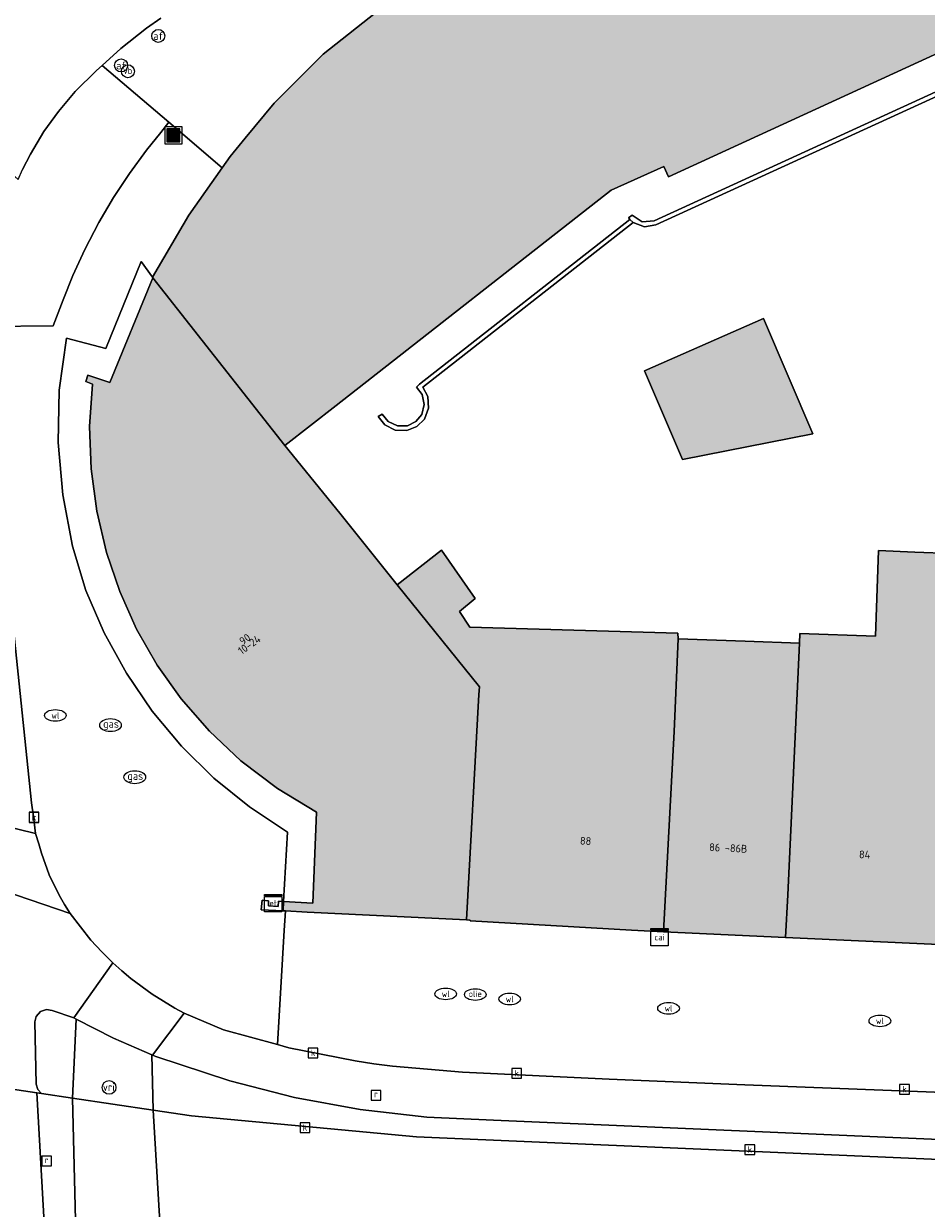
# Model space of a CAD drawing. Header units: metres. Extents: x 196496 to 197479, y 355250 to 356324.
# Tile 65 of 119: x 197075 to 197117, y 355725 to 355779. Entities that reach past the tile are written whole.
import ezdxf
from ezdxf.enums import TextEntityAlignment as Align

# ---------------------------------------------------------------- set-up
doc = ezdxf.new("R2010")
doc.units = ezdxf.units.M
doc.layers.get('0').update_dxf_attribs({"lineweight": 9})
for name, color, linetype, lineweight in [('B-WE-GR-BEPLANTING_CULTUUR_HEESTERS-GV', 251, 'Continuous', 9), ('B-WE-IE-MEUBILAIR_WEGMEUBILAIR-S', 251, 'Continuous', 9), ('B-WE-IE-TERREINAFSCHEIDING_KUNSTMATIG_MUUR-GV', 251, 'Continuous', 9), ('B-WE-KL-BRANDSTOF_PUT-S', 251, 'Continuous', 9), ('B-WE-KL-DATA-S', 251, 'Continuous', 9), ('B-WE-KL-ET_KAST-S', 251, 'Continuous', 9), ('B-WE-KL-GAS_PUT-S', 251, 'Continuous', 9), ('B-WE-KL-WATER-S', 251, 'Continuous', 9), ('B-WE-OG-BEBOUWING-GV', 251, 'Continuous', 9), ('B-WE-OG-BEBOUWING_HUISNUMMER-T35', 90, 'Continuous', 9), ('B-WE-OG-TERREIN_ERF-GV', 251, 'Continuous', 9), ('B-WE-RI-GWA_KOLK-S', 251, 'Continuous', 9), ('B-WE-RI-GWA_RIOOLPUT-S', 251, 'Continuous', 9), ('B-WE-VH-VERHARDING_ASFALT-GV', 251, 'Continuous', 9), ('B-WE-VH-VERHARDING_BETONSTRAATSTEEN-GV', 251, 'Continuous', 9), ('B-WE-VH-VERHARDING_OPEN-GV', 251, 'Continuous', 9), ('B-WE-VH-VERHARDING_STRAATBAKSTEEN-GV', 251, 'Continuous', 9), ('B-WE-VH-VERHARDING_TEGEL-GV', 251, 'Continuous', 9), ('B-WE-VW-AFSLUITPAAL-S', 251, 'Continuous', 9), ('B-WE-VW-VRI-S', 251, 'Continuous', 9)]:
    doc.layers.add(name, color=color, linetype=linetype, lineweight=lineweight)
doc.layers.add('X-XX-AL-PRESENTATIE_GEBOUW3-V', color=7, linetype='Continuous', lineweight=9, true_color=0xebe1d6)
doc.styles.add('NLCS-ISO', font='NLCS-ISO.ttf')
doc.styles.add('NLCS-ISO-ANNOTATIEF-T35', font='NLCS-ISO.ttf', dxfattribs={"height": 3.5})

# ---------------------------------------------------------------- blocks, each defined once
blk = doc.blocks.new('SIE-WEG_AFVALBAK-SO')
at = {"linetype": 'ByBlock', "lineweight": 18}
h = blk.add_hatch(color=0, dxfattribs=at)
h.dxf.hatch_style = 1
h.paths.add_polyline_path([(-1.5, -1.5), (1.5, -1.5), (1.5, 1.5), (-1.5, 1.5)])
at = {"color": 0, "linetype": 'ByBlock', "lineweight": 18}
for points in [[(-2, -2), (2, -2), (2, 2), (-2, 2)], [(-1.5, -1.5), (1.5, -1.5), (1.5, 1.5), (-1.5, 1.5)]]:
    blk.add_lwpolyline(points, close=True, dxfattribs=at)
blk = doc.blocks.new('SKL-ET_KAST_ELEKTRA-SO')
at = {"color": 0, "linetype": 'ByBlock', "lineweight": 18}
for points in [[(-2, 2), (2, 2), (2, 1.68), (-2, 1.68)], [(-2, 1.52), (2, 1.52), (2, -2), (-2, -2)]]:
    blk.add_lwpolyline(points, close=True, dxfattribs=at)
at = {"color": 0, "linetype": 'ByBlock', "lineweight": 18, "style": 'NLCS-ISO'}
blk.add_text('et', height=1.5, dxfattribs=at).set_placement((0, 0), align=Align.MIDDLE_CENTER)
blk = doc.blocks.new('SKL-DATA_SIGNAAL_CAIKAST-SO')
at = {"color": 0, "linetype": 'ByBlock', "lineweight": 18}
for points in [[(-2, 2), (2, 2), (2, 1.68), (-2, 1.68)], [(-2, 1.52), (2, 1.52), (2, -2), (-2, -2)]]:
    blk.add_lwpolyline(points, close=True, dxfattribs=at)
at = {"color": 0, "linetype": 'ByBlock', "lineweight": 18, "style": 'NLCS-ISO'}
blk.add_text('cai', height=1.5, dxfattribs=at).set_placement((0, 0), align=Align.MIDDLE_CENTER)
blk = doc.blocks.new('SKL-VRI_PAAL-SO')
at = {"lineweight": 18}
blk.add_circle((0, 0), 1.59, dxfattribs=at)
at = {"lineweight": 18, "style": 'NLCS-ISO'}
blk.add_text('vri', height=1.8, dxfattribs=at).set_placement((-0.06, 0.08), align=Align.MIDDLE_CENTER)
blk = doc.blocks.new('SVW-AFSLUITPAAL-SO')
at = {"lineweight": 18}
blk.add_circle((0, 0), 1.5, dxfattribs=at)
at = {"lineweight": 18, "style": 'NLCS-ISO'}
blk.add_text('af', height=1.8, dxfattribs=at).set_placement((0, 0), align=Align.MIDDLE_CENTER)
blk = doc.blocks.new('SIE-WEG_PAAL_VERKEERSBORD-SO')
at = {"color": 0, "linetype": 'ByBlock', "lineweight": 18}
blk.add_circle((0, 0), 1.5, dxfattribs=at)
at = {"color": 0, "linetype": 'ByBlock', "lineweight": 18, "style": 'NLCS-ISO'}
blk.add_text('vb', height=1.5, dxfattribs=at).set_placement((0, 0.13), align=Align.MIDDLE_CENTER)
blk = doc.blocks.new('SKL-WATER_WATERLEIDINGPUT-SO')
at = {"color": 0, "linetype": 'ByBlock', "lineweight": 18}
blk.add_ellipse((0, 0), major_axis=(2.5, 0), ratio=0.54, dxfattribs=at)
at = {"color": 0, "linetype": 'ByBlock', "lineweight": 18, "style": 'NLCS-ISO'}
blk.add_text('wl', height=1.5, dxfattribs=at).set_placement((0, 0), align=Align.MIDDLE_CENTER)
blk = doc.blocks.new('SRI-KOLK-SO')
at = {"color": 0, "linetype": 'ByBlock', "lineweight": 18}
blk.add_lwpolyline([(-1.125, -1.125), (1.125, -1.125), (1.125, 1.125), (-1.125, 1.125)], close=True, dxfattribs=at)
at = {"color": 0, "linetype": 'ByBlock', "lineweight": 18, "style": 'NLCS-ISO'}
blk.add_text('k', height=1.5, dxfattribs=at).set_placement((0, 0), align=Align.MIDDLE_CENTER)
blk = doc.blocks.new('SKL-GAS_PUT-SO')
at = {"color": 0, "linetype": 'ByBlock', "lineweight": 18}
blk.add_ellipse((0, 0), major_axis=(2.5, 0), ratio=0.601255, dxfattribs=at)
at = {"color": 0, "linetype": 'ByBlock', "lineweight": 18, "style": 'NLCS-ISO'}
blk.add_text('gas', height=1.8, dxfattribs=at).set_placement((0.12, 0.3), align=Align.MIDDLE_CENTER)
blk = doc.blocks.new('SRI-PUT_INSPECTIEPUT_RIOOLPUT-SO')
at = {"color": 0, "linetype": 'ByBlock', "lineweight": 18}
blk.add_lwpolyline([(-1.12, -1.12), (1.12, -1.12), (1.12, 1.12), (-1.12, 1.12)], close=True, dxfattribs=at)
at = {"color": 0, "linetype": 'ByBlock', "lineweight": 18, "style": 'NLCS-ISO'}
blk.add_text('r', height=1.5, dxfattribs=at).set_placement((0, 0.28), align=Align.MIDDLE_CENTER)
blk = doc.blocks.new('SKL-BENZINEPUT_OLIEPUT-SO')
at = {"color": 0, "linetype": 'ByBlock', "lineweight": 18}
blk.add_ellipse((0, 0), major_axis=(2.5, 0), ratio=0.54, dxfattribs=at)
at = {"color": 0, "linetype": 'ByBlock', "lineweight": 18, "style": 'NLCS-ISO'}
blk.add_text('olie', height=1.5, dxfattribs=at).set_placement((0, 0.16), align=Align.MIDDLE_CENTER)

msp = doc.modelspace()

# ---------------------------------------------------------------- hatches: boundary and pattern name
at = {"layer": 'X-XX-AL-PRESENTATIE_GEBOUW3-V'}
for points in [[(197097.976, 355783.559), (197097.275, 355781.643), (197095.358, 355780.758), (197094.438, 355781.932), (197092.944, 355781.067), (197091.503, 355780.116), (197088.791, 355777.981), (197086.521, 355775.719), (197085.179, 355774.091), (197084.482, 355773.246), (197084.111, 355772.719), (197082.57, 355770.527), (197080.898, 355767.664), (197080.895, 355767.657), (197080.915, 355767.632), (197087.014, 355759.874), (197089.394, 355761.738), (197102.1, 355771.69), (197104.55, 355772.78), (197104.76, 355772.31), (197128.22, 355783.1), (197122.725, 355794.953)], [(197088.04, 355738.307), (197095.413, 355737.945), (197095.993, 355748.36), (197096.013, 355748.725), (197092.211, 355753.445), (197089.552, 355756.748), (197087.014, 355759.874), (197080.915, 355767.632), (197078.921, 355762.792), (197077.895, 355763.134), (197077.811, 355762.844), (197078.112, 355762.724), (197077.987, 355760.762), (197078.057, 355758.797), (197078.318, 355756.848), (197078.766, 355754.934), (197079.377, 355753.124), (197080.16, 355751.382), (197081.109, 355749.724), (197082.218, 355748.169), (197083.531, 355746.668), (197084.984, 355745.302), (197086.669, 355744.026), (197088.475, 355742.928), (197088.305, 355738.715), (197086.957, 355738.792), (197086.932, 355738.361), (197087.042, 355738.356)], [(197111.44, 355760.42), (197109.16, 355765.75), (197103.65, 355763.34), (197105.41, 355759.24)], [(197103.043, 355737.467), (197104.521, 355737.398), (197105.022, 355746.657), (197105.2, 355750.945), (197105.198, 355751.203), (197095.573, 355751.486), (197095.096, 355752.202), (197095.819, 355752.804), (197094.258, 355755.042), (197092.211, 355753.445), (197096.013, 355748.725), (197095.993, 355748.36), (197095.413, 355737.945), (197095.58, 355737.937), (197095.578, 355737.897)], [(197110.271, 355739.11), (197110.17, 355737.133), (197117.263, 355736.8), (197117.701, 355750.57), (197117.839, 355754.894), (197116.159, 355754.956), (197114.479, 355755.019), (197114.332, 355751.058), (197110.837, 355751.185), (197110.821, 355750.74)], [(197110.17, 355737.133), (197110.271, 355739.11), (197110.821, 355750.74), (197108.3, 355750.832), (197105.2, 355750.945), (197105.022, 355746.657), (197104.521, 355737.398)]]:
    msp.add_hatch(color=256, dxfattribs=at).paths.add_polyline_path(points)

# ---------------------------------------------------------------- linework, layer by layer
at = {"layer": 'B-WE-GR-BEPLANTING_CULTUUR_HEESTERS-GV', "flags": 128}
msp.add_lwpolyline([(197073.282, 355765.388), (197076.298, 355765.412), (197076.764, 355766.623), (197077.215, 355767.744), (197077.762, 355768.951), (197078.405, 355770.187), (197079.097, 355771.355), (197079.835, 355772.467), (197080.619, 355773.539), (197081.272, 355774.349), (197081.643, 355774.827), (197078.561, 355777.459), (197078.303, 355777.228), (197077.322, 355776.246), (197076.541, 355775.326), (197075.864, 355774.408), (197075.243, 355773.35), (197074.885, 355772.64)], dxfattribs=at)
at = {"layer": 'B-WE-IE-TERREINAFSCHEIDING_KUNSTMATIG_MUUR-GV', "flags": 128}
for points in [[(197103.132, 355770.191), (197103.642, 355770), (197104.18, 355770.09), (197132.42, 355783.02), (197132.333, 355783.211), (197104.099, 355770.272), (197103.539, 355770.225), (197103.072, 355770.537), (197102.905, 355770.411), (197102.937, 355770.371), (197102.972, 355770.332)], [(197103.132, 355770.191), (197102.972, 355770.332), (197093.237, 355762.725), (197093.106, 355762.572), (197093.365, 355762.233), (197093.464, 355761.771), (197093.346, 355761.314), (197093.073, 355760.986), (197092.69, 355760.797), (197092.218, 355760.789), (197091.792, 355760.993), (197091.523, 355761.324), (197091.336, 355761.228), (197091.643, 355760.844), (197092.121, 355760.596), (197092.66, 355760.576), (197093.116, 355760.759), (197093.466, 355761.105), (197093.66, 355761.607), (197093.623, 355762.145), (197093.392, 355762.579)], [(197086.932, 355738.361), (197086.957, 355738.792), (197086.714, 355738.806), (197086.7, 355738.567), (197086.251, 355738.592), (197086.265, 355738.832), (197085.965, 355738.849), (197085.926, 355738.41)]]:
    msp.add_lwpolyline(points, close=True, dxfattribs=at)
at = {"layer": 'B-WE-OG-BEBOUWING-GV', "flags": 128}
for points in [[(197097.976, 355783.559), (197097.275, 355781.643), (197095.358, 355780.758), (197094.438, 355781.932), (197092.944, 355781.067), (197091.503, 355780.116), (197088.791, 355777.981), (197086.521, 355775.719), (197085.179, 355774.091), (197084.482, 355773.246), (197084.111, 355772.719), (197082.57, 355770.527), (197080.898, 355767.664), (197080.895, 355767.657), (197080.915, 355767.632), (197087.014, 355759.874), (197089.394, 355761.738), (197102.1, 355771.69), (197104.55, 355772.78), (197104.76, 355772.31), (197128.22, 355783.1), (197122.725, 355794.953)], [(197088.04, 355738.307), (197095.413, 355737.945), (197095.993, 355748.36), (197096.013, 355748.725), (197092.211, 355753.445), (197089.552, 355756.748), (197087.014, 355759.874), (197080.915, 355767.632), (197078.921, 355762.792), (197077.895, 355763.134), (197077.811, 355762.844), (197078.112, 355762.724), (197077.987, 355760.762), (197078.057, 355758.797), (197078.318, 355756.848), (197078.766, 355754.934), (197079.377, 355753.124), (197080.16, 355751.382), (197081.109, 355749.724), (197082.218, 355748.169), (197083.531, 355746.668), (197084.984, 355745.302), (197086.669, 355744.026), (197088.475, 355742.928), (197088.305, 355738.715), (197086.957, 355738.792), (197086.932, 355738.361), (197087.042, 355738.356)], [(197111.44, 355760.42), (197109.16, 355765.75), (197103.65, 355763.34), (197105.41, 355759.24)], [(197103.043, 355737.467), (197104.521, 355737.398), (197105.022, 355746.657), (197105.2, 355750.945), (197105.198, 355751.203), (197095.573, 355751.486), (197095.096, 355752.202), (197095.819, 355752.804), (197094.258, 355755.042), (197092.211, 355753.445), (197096.013, 355748.725), (197095.993, 355748.36), (197095.413, 355737.945), (197095.58, 355737.937), (197095.578, 355737.897)], [(197110.271, 355739.11), (197110.17, 355737.133), (197117.263, 355736.8), (197117.701, 355750.57), (197117.839, 355754.894), (197116.159, 355754.956), (197114.479, 355755.019), (197114.332, 355751.058), (197110.837, 355751.185), (197110.821, 355750.74)], [(197110.17, 355737.133), (197110.271, 355739.11), (197110.821, 355750.74), (197108.3, 355750.832), (197105.2, 355750.945), (197105.022, 355746.657), (197104.521, 355737.398)]]:
    msp.add_lwpolyline(points, close=True, dxfattribs=at)
at = {"layer": 'B-WE-OG-TERREIN_ERF-GV', "flags": 128}
for points in [[(197128.22, 355783.1), (197104.76, 355772.31), (197104.55, 355772.78), (197102.1, 355771.69), (197089.394, 355761.738), (197087.014, 355759.874), (197089.552, 355756.748), (197092.211, 355753.445), (197094.258, 355755.042), (197095.819, 355752.804), (197095.096, 355752.202), (197095.573, 355751.486), (197105.198, 355751.203), (197105.2, 355750.945), (197108.3, 355750.832), (197110.821, 355750.74), (197110.837, 355751.185), (197114.332, 355751.058), (197114.479, 355755.019), (197116.159, 355754.956), (197117.839, 355754.894)], [(197132.42, 355783.02), (197104.18, 355770.09), (197103.642, 355770), (197103.132, 355770.191), (197093.392, 355762.579), (197093.623, 355762.145), (197093.66, 355761.607), (197093.466, 355761.105), (197093.116, 355760.759), (197092.66, 355760.576), (197092.121, 355760.596), (197091.643, 355760.844), (197091.336, 355761.228), (197091.523, 355761.324), (197091.792, 355760.993), (197092.218, 355760.789), (197092.69, 355760.797), (197093.073, 355760.986), (197093.346, 355761.314), (197093.464, 355761.771), (197093.365, 355762.233), (197093.106, 355762.572), (197093.237, 355762.725), (197102.972, 355770.332), (197102.937, 355770.371), (197102.905, 355770.411), (197103.072, 355770.537), (197103.539, 355770.225), (197104.099, 355770.272), (197132.333, 355783.211)]]:
    msp.add_lwpolyline(points, dxfattribs=at)
msp.add_lwpolyline([(197111.44, 355760.42), (197105.41, 355759.24), (197103.65, 355763.34), (197109.16, 355765.75)], close=True, dxfattribs=at)
at = {"layer": 'B-WE-VH-VERHARDING_ASFALT-GV', "flags": 128}
for points in [[(197072.333, 355730.428), (197072.686, 355724.13), (197075.902, 355723.653), (197075.542, 355729.948)], [(197077.354, 355723.447), (197077.189, 355729.702), (197075.766, 355729.915), (197075.542, 355729.948), (197075.902, 355723.653), (197076.604, 355723.551)], [(197077.189, 355729.702), (197077.354, 355723.447), (197079.325, 355723.188), (197081.299, 355722.947), (197080.924, 355729.143)], [(197080.924, 355729.143), (197081.299, 355722.947), (197082.729, 355722.785), (197091.223, 355722.038), (197099.734, 355721.519), (197115.879, 355720.874), (197154.922, 355719.296), (197155.96, 355719.358), (197162.654, 355719.09), (197165.259, 355718.986), (197167.612, 355725.252), (197167.35, 355725.227), (197163.191, 355725.05), (197141.102, 355725.826), (197093.11, 355727.908), (197082.693, 355728.879)]]:
    msp.add_lwpolyline(points, close=True, dxfattribs=at)
at = {"layer": 'B-WE-VH-VERHARDING_BETONSTRAATSTEEN-GV', "flags": 128}
msp.add_lwpolyline([(197071.078, 355779.615), (197070.853, 355778.858), (197070.42, 355778.207), (197069.318, 355776.954), (197074.687, 355772.177), (197074.885, 355772.64), (197075.243, 355773.35), (197075.864, 355774.408), (197076.541, 355775.326), (197077.322, 355776.246), (197078.303, 355777.228), (197078.561, 355777.459), (197079.431, 355778.237), (197080.619, 355779.175), (197081.272, 355779.641)], dxfattribs=at)
msp.add_lwpolyline([(197077.367, 355733.354), (197079.094, 355732.477), (197080.868, 355731.697), (197080.898, 355731.685), (197082.354, 355733.636), (197081.933, 355733.86), (197080.883, 355734.505), (197079.893, 355735.239), (197079.473, 355735.592), (197079.066, 355735.959), (197077.26, 355733.408)], close=True, dxfattribs=at)
at = {"layer": 'B-WE-VH-VERHARDING_OPEN-GV', "flags": 128}
msp.add_lwpolyline([(197080.915, 355767.632), (197080.895, 355767.657), (197080.898, 355767.664), (197080.368, 355768.397), (197078.729, 355764.362), (197076.911, 355764.847), (197076.58, 355762.444), (197076.528, 355760.019), (197076.739, 355757.603), (197077.194, 355755.226), (197077.814, 355753.18), (197078.651, 355751.219), (197079.683, 355749.353), (197080.885, 355747.593), (197082.236, 355745.973), (197083.737, 355744.496), (197085.38, 355743.167), (197087.141, 355742.006), (197086.957, 355738.792), (197088.305, 355738.715), (197088.475, 355742.928), (197086.669, 355744.026), (197084.984, 355745.302), (197083.531, 355746.668), (197082.218, 355748.169), (197081.109, 355749.724), (197080.16, 355751.382), (197079.377, 355753.124), (197078.766, 355754.934), (197078.318, 355756.848), (197078.057, 355758.797), (197077.987, 355760.762), (197078.112, 355762.724), (197077.811, 355762.844), (197077.895, 355763.134), (197078.921, 355762.792)], close=True, dxfattribs=at)
at = {"layer": 'B-WE-VH-VERHARDING_STRAATBAKSTEEN-GV', "flags": 128}
for points in [[(197073.326, 355739.521), (197077.081, 355738.246), (197076.817, 355738.658), (197076.572, 355739.081), (197076.112, 355740.034), (197075.758, 355741.032), (197075.639, 355741.465), (197075.479, 355741.939), (197072.955, 355742.551)], [(197077.189, 355729.702), (197077.367, 355733.354), (197077.26, 355733.408), (197076.255, 355733.755), (197075.995, 355733.796), (197075.713, 355733.702), (197075.514, 355733.483), (197075.447, 355733.228), (197075.52, 355730.341), (197075.591, 355730.098), (197075.766, 355729.915)], [(197080.868, 355731.697), (197080.924, 355729.143), (197082.693, 355728.879), (197093.11, 355727.908), (197141.102, 355725.826), (197163.191, 355725.05), (197167.35, 355725.227), (197167.665, 355725.462), (197167.825, 355725.821), (197167.766, 355726.401), (197167.549, 355726.749), (197167.149, 355726.839), (197163.356, 355726.339), (197141.086, 355726.756), (197096.66, 355728.676), (197093.577, 355728.817), (197090.505, 355729.171), (197087.463, 355729.735), (197084.475, 355730.505), (197081.052, 355731.623), (197080.898, 355731.685)]]:
    msp.add_lwpolyline(points, close=True, dxfattribs=at)
msp.add_lwpolyline([(197072.333, 355730.428), (197075.542, 355729.948), (197075.766, 355729.915), (197075.591, 355730.098), (197075.52, 355730.341), (197075.447, 355733.228), (197075.514, 355733.483), (197075.713, 355733.702), (197075.995, 355733.796), (197076.255, 355733.755), (197077.26, 355733.408), (197079.066, 355735.959), (197078.545, 355736.468), (197078.048, 355737), (197077.081, 355738.246), (197073.326, 355739.521)], dxfattribs=at)
at = {"layer": 'B-WE-VH-VERHARDING_TEGEL-GV', "flags": 128}
for points in [[(197081.272, 355779.641), (197080.619, 355779.175), (197079.431, 355778.237), (197078.561, 355777.459), (197081.643, 355774.827), (197084.111, 355772.719), (197084.482, 355773.246), (197085.179, 355774.091), (197086.521, 355775.719), (197088.791, 355777.981), (197091.503, 355780.116)], [(197073.227, 355763.127), (197075.3, 355743.364), (197075.389, 355742.723), (197075.479, 355741.939), (197075.639, 355741.465), (197075.758, 355741.032), (197076.112, 355740.034), (197076.572, 355739.081), (197076.817, 355738.658), (197077.081, 355738.246), (197078.048, 355737), (197078.545, 355736.468), (197079.066, 355735.959), (197079.473, 355735.592), (197079.893, 355735.239), (197080.883, 355734.505), (197081.933, 355733.86), (197082.354, 355733.636), (197084.181, 355732.855), (197086.671, 355732.178), (197086.988, 355737.456), (197087.042, 355738.356), (197086.932, 355738.361), (197085.926, 355738.41), (197085.965, 355738.849), (197086.265, 355738.832), (197086.251, 355738.592), (197086.7, 355738.567), (197086.714, 355738.806), (197086.957, 355738.792), (197087.141, 355742.006), (197085.38, 355743.167), (197083.737, 355744.496), (197082.236, 355745.973), (197080.885, 355747.593), (197079.683, 355749.353), (197078.651, 355751.219), (197077.814, 355753.18), (197077.194, 355755.226), (197076.739, 355757.603), (197076.528, 355760.019), (197076.58, 355762.444), (197076.911, 355764.847), (197078.729, 355764.362), (197080.368, 355768.397), (197080.898, 355767.664), (197082.57, 355770.527), (197084.111, 355772.719), (197081.643, 355774.827), (197081.272, 355774.349), (197080.619, 355773.539), (197079.835, 355772.467), (197079.097, 355771.355), (197078.405, 355770.187), (197077.762, 355768.951), (197077.215, 355767.744), (197076.764, 355766.623), (197076.298, 355765.412), (197073.282, 355765.388)], [(197072.955, 355742.551), (197075.479, 355741.939), (197075.389, 355742.723), (197075.3, 355743.364), (197073.227, 355763.127)], [(197117.263, 355736.8), (197110.17, 355737.133), (197104.521, 355737.398), (197103.043, 355737.467), (197095.578, 355737.897), (197095.58, 355737.937), (197095.413, 355737.945), (197088.04, 355738.307), (197087.042, 355738.356), (197086.988, 355737.456), (197086.671, 355732.178), (197087.196, 355732.035), (197090.261, 355731.427), (197091.128, 355731.295), (197091.997, 355731.18), (197095.238, 355730.903), (197102.02, 355730.575), (197108.283, 355730.324), (197157.382, 355728.42)], [(197157.382, 355728.42), (197108.283, 355730.324), (197102.02, 355730.575), (197095.238, 355730.903), (197091.997, 355731.18), (197091.128, 355731.295), (197090.261, 355731.427), (197087.196, 355732.035), (197086.671, 355732.178), (197084.181, 355732.855), (197082.354, 355733.636), (197080.898, 355731.685), (197081.052, 355731.623), (197084.475, 355730.505), (197087.463, 355729.735), (197090.505, 355729.171), (197093.577, 355728.817), (197096.66, 355728.676), (197141.086, 355726.756)]]:
    msp.add_lwpolyline(points, dxfattribs=at)
msp.add_lwpolyline([(197080.924, 355729.143), (197080.868, 355731.697), (197079.094, 355732.477), (197077.367, 355733.354), (197077.189, 355729.702)], close=True, dxfattribs=at)

# ---------------------------------------------------------------- block references
at = {"layer": 'B-WE-IE-MEUBILAIR_WEGMEUBILAIR-S', "xscale": 0.2, "yscale": 0.2, "zscale": 0.2}
for name, p in [('SIE-WEG_PAAL_VERKEERSBORD-SO', (197079.757, 355777.186)), ('SIE-WEG_AFVALBAK-SO', (197081.862, 355774.224))]:
    msp.add_blockref(name, p, dxfattribs=at)
at = {"layer": 'B-WE-KL-BRANDSTOF_PUT-S', "xscale": 0.2, "yscale": 0.2, "zscale": 0.2}
msp.add_blockref('SKL-BENZINEPUT_OLIEPUT-SO', (197095.822, 355734.492), dxfattribs=at)
at = {"layer": 'B-WE-KL-DATA-S', "xscale": 0.2, "yscale": 0.2, "zscale": 0.2}
msp.add_blockref('SKL-DATA_SIGNAAL_CAIKAST-SO', (197104.346, 355737.145), dxfattribs=at)
at = {"layer": 'B-WE-KL-ET_KAST-S', "xscale": 0.2, "yscale": 0.2, "zscale": 0.2}
msp.add_blockref('SKL-ET_KAST_ELEKTRA-SO', (197086.473, 355738.718), dxfattribs=at)
at = {"layer": 'B-WE-KL-GAS_PUT-S', "xscale": 0.2, "yscale": 0.2, "zscale": 0.2}
for p in [(197078.95, 355746.951), (197080.074, 355744.54)]:
    msp.add_blockref('SKL-GAS_PUT-SO', p, dxfattribs=at)
at = {"layer": 'B-WE-KL-WATER-S', "xscale": 0.2, "yscale": 0.2, "zscale": 0.2}
for p in [(197076.4, 355747.398), (197094.453, 355734.522), (197097.413, 355734.284), (197104.761, 355733.856), (197114.536, 355733.275)]:
    msp.add_blockref('SKL-WATER_WATERLEIDINGPUT-SO', p, dxfattribs=at)
at = {"layer": 'B-WE-RI-GWA_KOLK-S', "xscale": 0.2, "yscale": 0.2, "zscale": 0.2}
for p in [(197075.409, 355742.695), (197075.411, 355742.679), (197088.32, 355731.793), (197097.738, 355730.851), (197115.673, 355730.114), (197087.947, 355728.337), (197108.52, 355727.322)]:
    msp.add_blockref('SRI-KOLK-SO', p, dxfattribs=at)
at = {"layer": 'B-WE-RI-GWA_RIOOLPUT-S', "xscale": 0.2, "yscale": 0.2, "zscale": 0.2}
for p in [(197091.224, 355729.833), (197075.993, 355726.787)]:
    msp.add_blockref('SRI-PUT_INSPECTIEPUT_RIOOLPUT-SO', p, dxfattribs=at)
at = {"layer": 'B-WE-VW-AFSLUITPAAL-S', "xscale": 0.2, "yscale": 0.2, "zscale": 0.2}
for p in [(197081.16, 355778.82), (197079.441, 355777.456)]:
    msp.add_blockref('SVW-AFSLUITPAAL-SO', p, dxfattribs=at)
at = {"layer": 'B-WE-VW-VRI-S', "xscale": 0.2, "yscale": 0.2, "zscale": 0.2}
msp.add_blockref('SKL-VRI_PAAL-SO', (197078.883, 355730.197), dxfattribs=at)

# ---------------------------------------------------------------- texts
at = {"layer": 'B-WE-OG-BEBOUWING_HUISNUMMER-T35', "style": 'NLCS-ISO-ANNOTATIEF-T35'}
for s, rotation, p in [('10-24', 35.5, (197085.372, 355750.669)), ('90', 35.5, (197085.166, 355750.924)), ('88', 356.7, (197100.926, 355741.596)), ('86 -86B', 357.3, (197107.523, 355741.269)), ('84', 357.3, (197113.831, 355740.966))]:
    msp.add_text(s, height=0.36, rotation=rotation, dxfattribs=at).set_placement(p, align=Align.MIDDLE)

doc.saveas('drawing.dxf')
